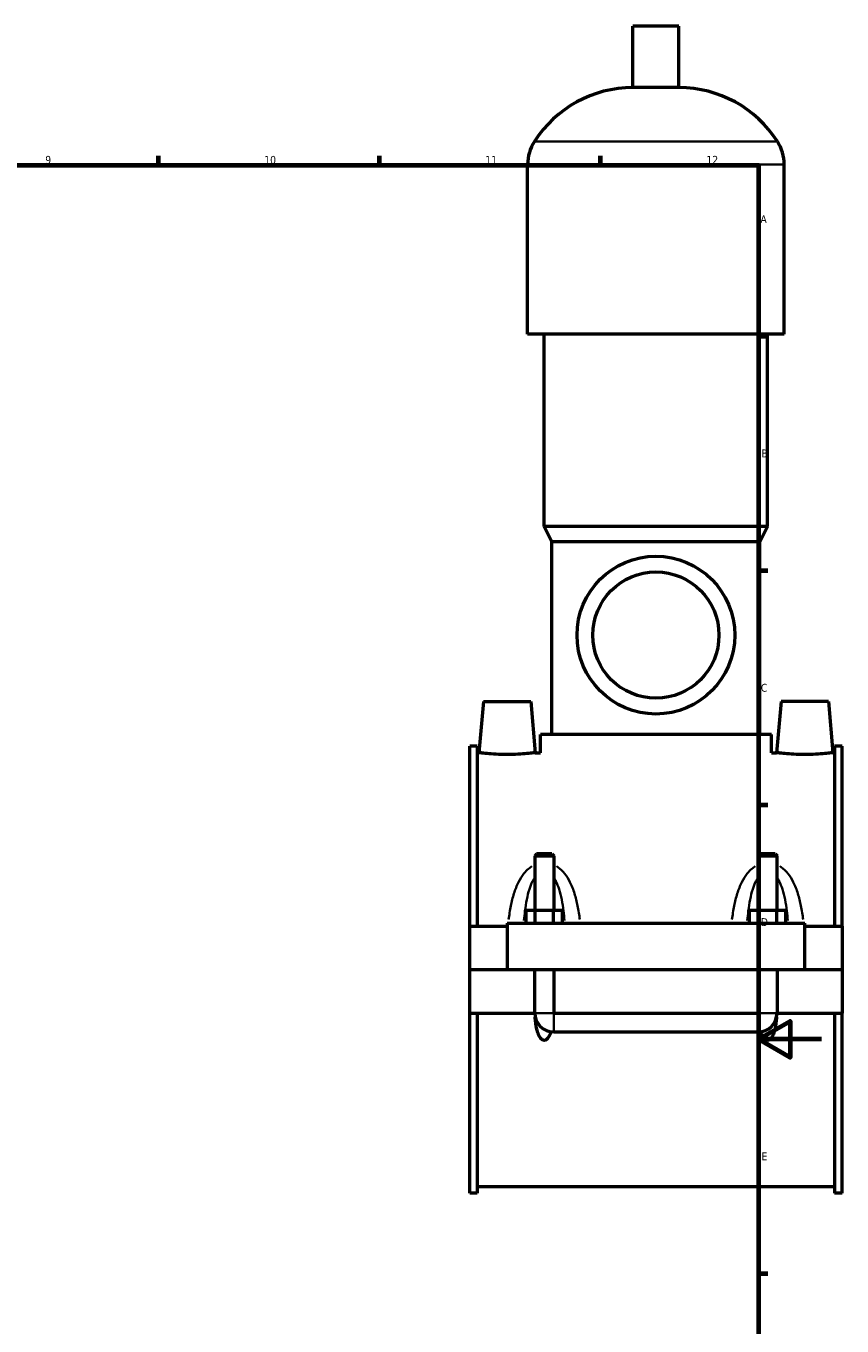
# Model space of a CAD drawing. Header units: millimetres. Extents: x 0 to 964, y -206 to 1211.
# Tile 6 of 8: x 589 to 847, y 206 to 618. Entities that reach past the tile are written whole.
import ezdxf

# ---------------------------------------------------------------- set-up
doc = ezdxf.new("R2010")
doc.units = ezdxf.units.MM
for name, color, linetype, lineweight in [('Border (ISO)', 7, 'Continuous', 70), ('Visible (ISO)', 7, 'Continuous', 50), ('Visible Narrow (ISO)', 7, 'Continuous', 35)]:
    doc.layers.add(name, color=color, linetype=linetype, lineweight=lineweight)
doc.styles.add('Note Text (ISO)', font='tahoma.ttf')

# ---------------------------------------------------------------- blocks, each defined once
blk = doc.blocks.new('Borders Default Border')
at = {"layer": 'Border (ISO)'}
for p, q in [((630.75, 574), (630.75, 576.9)), ((700.83, 574), (700.83, 576.9)), ((770.92, 574), (770.92, 576.9)), ((821, 519.75), (823.9, 519.75)), ((821, 445.5), (823.9, 445.5)), ((821, 371.25), (823.9, 371.25)), ((821, 222.75), (823.9, 222.75))]:
    blk.add_line(p, q, dxfattribs=at)
at = {"layer": 'Border (ISO)', "flags": 128}
for points in [[(20, 20), (20, 574), (821, 574), (821, 20), (20, 20)], [(841, 297), (821, 297), (831, 302.77), (831, 291.23), (821, 297)]]:
    blk.add_lwpolyline(points, dxfattribs=at)
at = {"layer": 'Border (ISO)', "color": 232, "true_color": 0xca0064, "char_height": 2.5, "attachment_point": 7, "style": 'Note Text (ISO)'}
for s, insert in [('9', (594.88, 574.35)), ('10', (664.29, 574.35)), ('11', (734.37, 574.4)), ('12', (804.46, 574.4)), ('A', (821.59, 555.62)), ('B', (821.89, 481.38)), ('C', (821.73, 407.08)), ('D', (821.73, 332.88)), ('E', (821.94, 258.63))]:
    blk.add_mtext(s, dxfattribs=dict(at, insert=insert))

msp = doc.modelspace()

# ---------------------------------------------------------------- linework, layer by layer
at = {"layer": 'Visible (ISO)'}
for p, q in [((795.784, 618.063), (781.144, 618.063)), ((781.144, 598.543), (781.144, 618.063)), ((795.784, 598.543), (795.784, 618.063)), ((795.784, 598.543), (781.144, 598.543)), ((747.797, 520.463), (747.797, 574.143)), ((829.13, 520.463), (829.13, 574.143)), ((829.13, 520.463), (747.797, 520.463)), ((753.084, 459.463), (753.084, 520.463)), ((823.844, 459.463), (823.844, 520.463)), ((823.844, 459.463), (753.084, 459.463)), ((755.524, 454.583), (753.084, 459.463)), ((821.404, 454.583), (823.844, 459.463)), ((821.404, 454.583), (755.524, 454.583)), ((755.524, 393.583), (755.524, 454.583)), ((821.404, 393.583), (821.404, 454.583)), ((733.764, 404.063), (732.342, 387.813)), ((733.764, 404.063), (748.764, 404.063)), ((748.764, 404.063), (750.185, 387.813)), ((828.164, 404.063), (826.742, 387.813)), ((843.164, 404.063), (828.164, 404.063)), ((843.164, 404.063), (844.585, 387.813)), ((825.064, 393.583), (751.864, 393.583)), ((751.864, 387.813), (751.864, 393.583)), ((825.064, 387.813), (825.064, 393.583)), ((729.464, 332.813), (729.464, 389.876)), ((731.824, 389.876), (729.464, 389.876)), ((731.824, 389.876), (731.824, 332.813)), ((731.824, 387.813), (732.342, 387.813)), ((750.185, 387.813), (751.864, 387.813)), ((825.064, 387.813), (826.742, 387.813)), ((844.585, 387.813), (845.104, 387.813)), ((845.104, 389.876), (845.104, 332.813)), ((847.464, 389.876), (845.104, 389.876)), ((847.464, 332.813), (847.464, 389.876)), ((750.664, 355.78), (750.064, 355.18)), ((750.064, 355.18), (756.064, 355.18)), ((750.064, 355.18), (750.064, 337.813)), ((755.464, 355.78), (750.664, 355.78)), ((755.464, 355.78), (756.064, 355.18)), ((756.064, 355.18), (756.064, 337.813)), ((821.464, 355.78), (820.864, 355.18)), ((820.864, 355.18), (826.864, 355.18)), ((820.864, 337.813), (820.864, 355.18)), ((826.264, 355.78), (821.464, 355.78)), ((826.264, 355.78), (826.864, 355.18)), ((826.864, 337.813), (826.864, 355.18)), ((747.29, 333.813), (747.29, 337.813)), ((750.177, 337.813), (747.29, 337.813)), ((750.177, 333.813), (750.177, 337.813)), ((755.95, 337.813), (750.177, 337.813)), ((755.95, 333.813), (755.95, 337.813)), ((758.837, 337.813), (755.95, 337.813)), ((758.837, 333.813), (758.837, 337.813)), ((818.09, 333.813), (818.09, 337.813)), ((820.977, 337.813), (818.09, 337.813)), ((820.977, 333.813), (820.977, 337.813)), ((826.75, 337.813), (820.977, 337.813)), ((826.75, 333.813), (826.75, 337.813)), ((829.637, 337.813), (826.75, 337.813)), ((829.637, 333.813), (829.637, 337.813)), ((741.264, 333.813), (741.264, 319.113)), ((741.264, 333.813), (835.664, 333.813)), ((835.664, 319.113), (835.664, 333.813)), ((729.464, 332.813), (741.264, 332.813)), ((729.464, 319.113), (729.464, 332.813)), ((835.664, 332.813), (847.464, 332.813)), ((847.464, 332.813), (847.464, 319.113)), ((729.464, 319.113), (741.264, 319.113)), ((729.464, 305.313), (729.464, 319.013)), ((750.064, 319.013), (729.464, 319.013)), ((741.264, 319.113), (835.664, 319.113)), ((750.064, 319.113), (750.064, 319.013)), ((750.064, 305.313), (750.064, 319.013)), ((756.064, 319.113), (756.064, 319.013)), ((756.064, 319.013), (756.064, 305.313)), ((820.864, 319.013), (756.064, 319.013)), ((820.864, 319.013), (820.864, 319.113)), ((820.864, 305.313), (820.864, 319.013)), ((826.864, 319.013), (826.864, 319.113)), ((826.864, 319.013), (826.864, 305.313)), ((847.464, 319.013), (826.864, 319.013)), ((835.664, 319.113), (847.464, 319.113)), ((847.464, 319.013), (847.464, 305.313)), ((729.464, 248.251), (729.464, 305.313)), ((729.464, 305.313), (750.064, 305.313)), ((731.824, 305.313), (731.824, 248.251)), ((756.064, 305.313), (820.864, 305.313)), ((826.864, 305.313), (847.464, 305.313)), ((845.104, 305.313), (845.104, 248.251)), ((847.464, 248.251), (847.464, 305.313)), ((756.064, 299.313), (820.864, 299.313)), ((731.824, 248.251), (729.464, 248.251)), ((731.824, 250.313), (845.104, 250.313)), ((847.464, 248.251), (845.104, 248.251))]:
    msp.add_line(p, q, dxfattribs=at)
for radius in [25, 20]:
    msp.add_circle((788.464, 425.063), radius, dxfattribs=at)
for centre, radius, start, end in [((781.144, 561.497), 37.046, 90, 147.38758), ((795.784, 561.497), 37.046, 32.61242, 90), ((761.379, 574.143), 13.582, 147.38758, 180), ((815.549, 574.143), 13.582, 0, 32.61242), ((756.064, 305.313), 6, 180, 270), ((820.864, 305.313), 6, 270, 0)]:
    msp.add_arc(centre, radius, start, end, dxfattribs=at)
for points, knots in [([(750.185, 387.813), (750.185, 387.813), (749.963, 387.783), (749.056, 387.673), (748.373, 387.594), (746.793, 387.447), (745.79, 387.368), (743.588, 387.256), (742.389, 387.225), (740.138, 387.225), (738.939, 387.256), (736.738, 387.368), (735.735, 387.447), (734.155, 387.594), (733.471, 387.673), (732.565, 387.783), (732.342, 387.813), (732.342, 387.813)], [1.3498108, 1.3498108, 1.3498108, 1.3498108, 1.6870378, 1.6870378, 2.0242649, 2.0242649, 2.3619433, 2.3619433, 2.6996216, 2.6996216, 3.0373, 3.0373, 3.3749784, 3.3749784, 3.7122055, 3.7122055, 4.0494325, 4.0494325, 4.0494325, 4.0494325]), ([(844.585, 387.813), (844.585, 387.813), (844.363, 387.783), (843.456, 387.673), (842.773, 387.594), (841.193, 387.447), (840.19, 387.368), (837.988, 387.256), (836.789, 387.225), (835.664, 387.225), (834.538, 387.225), (833.339, 387.256), (831.138, 387.368), (830.135, 387.447), (828.555, 387.594), (827.871, 387.673), (826.965, 387.783), (826.742, 387.813), (826.742, 387.813)], [4.0494325, 4.0494325, 4.0494325, 4.0494325, 4.3866595, 4.3866595, 4.7238865, 4.7238865, 5.0615649, 5.0615649, 5.3992433, 5.3992433, 5.3992433, 5.7369217, 5.7369217, 6.0746001, 6.0746001, 6.4118271, 6.4118271, 6.7490541, 6.7490541, 6.7490541, 6.7490541]), ([(755.178, 299.379), (755.103, 299.128), (755.017, 298.876), (754.711, 298.101), (754.454, 297.597), (753.966, 297.064), (753.809, 296.926), (753.544, 296.776), (753.451, 296.736), (753.26, 296.682), (753.161, 296.668), (752.966, 296.668), (752.868, 296.682), (752.676, 296.736), (752.583, 296.776), (752.319, 296.926), (752.162, 297.064), (751.673, 297.597), (751.417, 298.101), (750.998, 299.16), (750.843, 299.719), (750.465, 301.371), (750.317, 302.579), (750.217, 303.886), (750.212, 303.946), (750.208, 304.005)], [1.5393808, 1.5393808, 1.5393808, 1.5393808, 1.615811, 1.615811, 1.7806667, 1.7806667, 1.8393171, 1.8393171, 1.8686423, 1.8686423, 1.8979675, 1.8979675, 1.9272927, 1.9272927, 1.9566179, 1.9566179, 2.0152682, 2.0152682, 2.180124, 2.180124, 2.3449797, 2.3449797, 2.7077185, 2.7077185, 2.7249007, 2.7249007, 2.7249007, 2.7249007]), ([(826.719, 304.005), (826.715, 303.946), (826.711, 303.886), (826.61, 302.579), (826.463, 301.371), (826.085, 299.719), (825.93, 299.16), (825.511, 298.101), (825.254, 297.597), (824.766, 297.064), (824.609, 296.926), (824.344, 296.776), (824.251, 296.736), (824.06, 296.682), (823.961, 296.668), (823.766, 296.668), (823.668, 296.682), (823.476, 296.736), (823.383, 296.776), (823.119, 296.926), (822.962, 297.064), (822.473, 297.597), (822.217, 298.101), (821.91, 298.876), (821.825, 299.128), (821.749, 299.379)], [1.0710343, 1.0710343, 1.0710343, 1.0710343, 1.0882165, 1.0882165, 1.4509553, 1.4509553, 1.615811, 1.615811, 1.7806667, 1.7806667, 1.8393171, 1.8393171, 1.8686423, 1.8686423, 1.8979675, 1.8979675, 1.9272927, 1.9272927, 1.9566179, 1.9566179, 2.0152682, 2.0152682, 2.180124, 2.180124, 2.2565542, 2.2565542, 2.2565542, 2.2565542])]:
    msp.add_open_spline(points, degree=3, knots=knots, dxfattribs=at)
at = {"layer": 'Visible Narrow (ISO)'}
for p, q in [((826.515, 581.463), (750.413, 581.463)), ((828.63, 574.143), (748.298, 574.143)), ((750.101, 305.313), (756.027, 305.313)), ((756.064, 299.35), (756.064, 305.276)), ((820.864, 299.35), (820.864, 305.276)), ((826.827, 305.313), (820.901, 305.313))]:
    msp.add_line(p, q, dxfattribs=at)
for points, knots in [([(749.159, 351.838), (748.783, 351.6), (748.425, 351.333), (747.557, 350.589), (747.076, 350.079), (745.967, 348.693), (745.399, 347.769), (744.33, 345.646), (743.86, 344.429), (743.068, 341.911), (742.747, 340.609), (742.19, 337.849), (741.962, 336.389), (741.779, 334.911)], [-2.5260812, -2.5260812, -2.5260812, -2.5260812, -2.390599, -2.390599, -2.1773524, -2.1773524, -1.8494861, -1.8494861, -1.4614269, -1.4614269, -1.0699097, -1.0699097, -0.6472144, -0.6472144, -0.6472144, -0.6472144]), ([(764.349, 334.911), (764.165, 336.389), (763.938, 337.849), (763.381, 340.609), (763.06, 341.911), (762.267, 344.429), (761.797, 345.646), (760.729, 347.769), (760.161, 348.693), (759.052, 350.079), (758.571, 350.589), (757.703, 351.333), (757.345, 351.6), (756.968, 351.838)], [-5.2360321, -5.2360321, -5.2360321, -5.2360321, -4.8133368, -4.8133368, -4.4218196, -4.4218196, -4.0337604, -4.0337604, -3.7058942, -3.7058942, -3.4926475, -3.4926475, -3.3571654, -3.3571654, -3.3571654, -3.3571654]), ([(819.959, 351.838), (819.583, 351.6), (819.225, 351.333), (818.357, 350.589), (817.876, 350.079), (816.767, 348.693), (816.199, 347.769), (815.13, 345.646), (814.66, 344.429), (813.868, 341.911), (813.547, 340.609), (812.99, 337.849), (812.762, 336.389), (812.579, 334.911)], [-2.5260812, -2.5260812, -2.5260812, -2.5260812, -2.390599, -2.390599, -2.1773524, -2.1773524, -1.8494862, -1.8494862, -1.4614269, -1.4614269, -1.0699096, -1.0699096, -0.6472144, -0.6472144, -0.6472144, -0.6472144]), ([(835.149, 334.911), (834.965, 336.389), (834.738, 337.849), (834.181, 340.609), (833.86, 341.911), (833.067, 344.429), (832.597, 345.646), (831.529, 347.769), (830.961, 348.693), (829.852, 350.079), (829.371, 350.589), (828.503, 351.333), (828.145, 351.6), (827.768, 351.838)], [-5.2360321, -5.2360321, -5.2360321, -5.2360321, -4.8133369, -4.8133369, -4.4218196, -4.4218196, -4.0337604, -4.0337604, -3.7058941, -3.7058941, -3.4926475, -3.4926475, -3.3571654, -3.3571654, -3.3571654, -3.3571654]), ([(746.635, 334.628), (746.725, 335.652), (746.831, 336.665), (747.112, 338.885), (747.297, 340.083), (747.754, 342.4), (748.025, 343.519), (748.642, 345.472), (748.969, 346.323), (749.473, 347.327), (749.594, 347.551), (749.721, 347.766)], [0.7496311, 0.7496311, 0.7496311, 0.7496311, 1.0699097, 1.0699097, 1.4614269, 1.4614269, 1.8494861, 1.8494861, 2.1773524, 2.1773524, 2.2754345, 2.2754345, 2.2754345, 2.2754345]), ([(756.406, 347.766), (756.533, 347.551), (756.655, 347.327), (757.158, 346.323), (757.486, 345.472), (758.102, 343.519), (758.374, 342.4), (758.831, 340.083), (759.016, 338.885), (759.297, 336.665), (759.403, 335.652), (759.493, 334.628)], [3.607812, 3.607812, 3.607812, 3.607812, 3.7058942, 3.7058942, 4.0337604, 4.0337604, 4.4218196, 4.4218196, 4.8133368, 4.8133368, 5.1336155, 5.1336155, 5.1336155, 5.1336155]), ([(817.435, 334.628), (817.525, 335.652), (817.631, 336.665), (817.912, 338.885), (818.097, 340.083), (818.554, 342.4), (818.825, 343.519), (819.442, 345.472), (819.769, 346.323), (820.273, 347.327), (820.394, 347.551), (820.521, 347.766)], [0.7496311, 0.7496311, 0.7496311, 0.7496311, 1.0699096, 1.0699096, 1.4614269, 1.4614269, 1.8494862, 1.8494862, 2.1773524, 2.1773524, 2.2754345, 2.2754345, 2.2754345, 2.2754345]), ([(827.206, 347.766), (827.333, 347.551), (827.455, 347.327), (827.958, 346.323), (828.286, 345.472), (828.902, 343.519), (829.174, 342.4), (829.631, 340.083), (829.816, 338.885), (830.097, 336.665), (830.203, 335.652), (830.293, 334.628)], [3.607812, 3.607812, 3.607812, 3.607812, 3.7058941, 3.7058941, 4.0337604, 4.0337604, 4.4218196, 4.4218196, 4.8133369, 4.8133369, 5.1336155, 5.1336155, 5.1336155, 5.1336155])]:
    msp.add_open_spline(points, degree=3, knots=knots, dxfattribs=at)

# ---------------------------------------------------------------- block references
msp.add_blockref('Borders Default Border', (0, 0))

doc.saveas('drawing.dxf')
